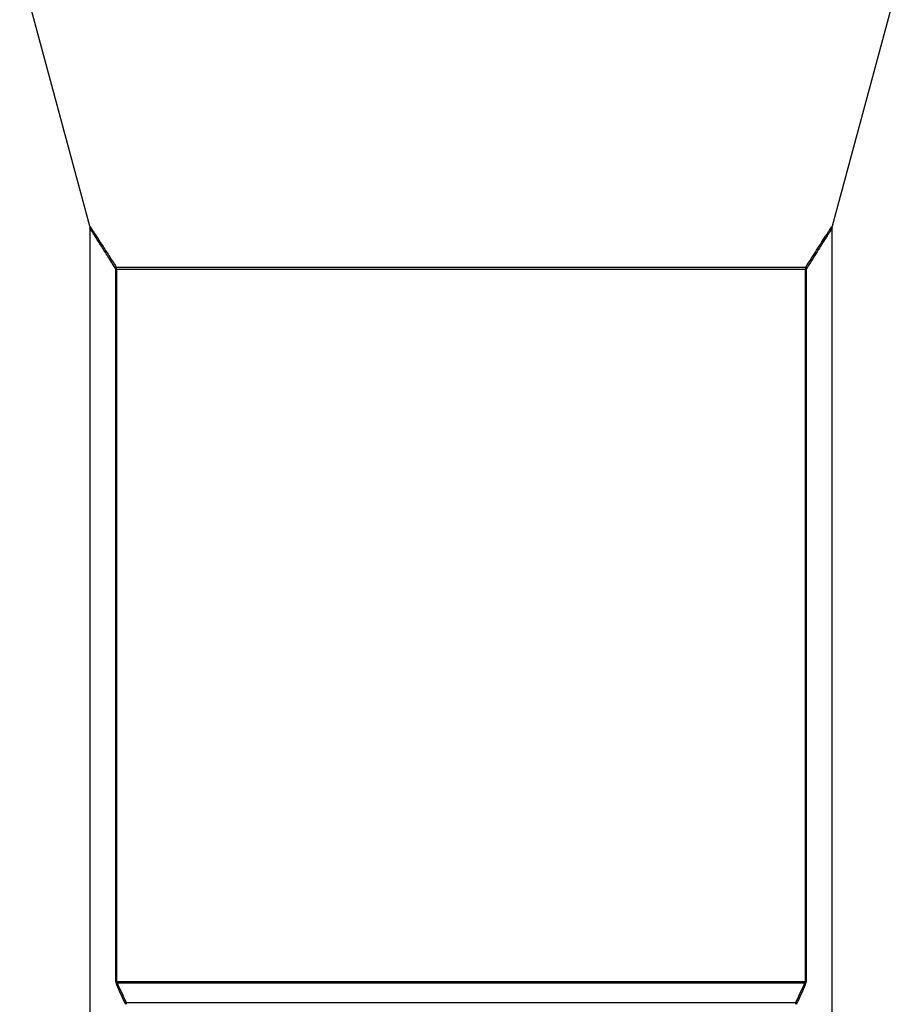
# Model space of a CAD drawing. Header units: millimetres. Extents: x 1417 to 2432, y 654 to 3299.
# Tile 3 of 5: x 1610 to 2240, y 1894 to 2597. Entities that reach past the tile are written whole.
import ezdxf

# ---------------------------------------------------------------- set-up
doc = ezdxf.new("R2010")
doc.units = ezdxf.units.MM

msp = doc.modelspace()

# ---------------------------------------------------------------- linework, layer by layer
at = {"color": 7, "linetype": 'Continuous', "lineweight": 25}
for p, q in [((1609.79, 2634.46), (1659.61, 2449.57)), ((2189.97, 2449.57), (2239.79, 2634.46)), ((1659.79, 2448.01), (1659.79, 1868.27)), ((2189.73, 2448.01), (2189.74, 2448.02)), ((2189.79, 1868.27), (2189.79, 2448.01)), ((2189.94, 2449.58), (2189.94, 2449.58)), ((1678.49, 1910.05), (1678.49, 2418.41)), ((1678.95, 2418.41), (1678.49, 2418.41)), ((1678.75, 2419.97), (2170.83, 2419.97)), ((2170.63, 2418.41), (1678.95, 2418.41)), ((1678.95, 2418.41), (1678.95, 1910.05)), ((2170.63, 1910.05), (2170.63, 2418.41)), ((2171.1, 2418.41), (2170.63, 2418.41)), ((2171.1, 2418.41), (2171.1, 1910.05)), ((1678.95, 1910.05), (1678.49, 1910.05)), ((1678.95, 1910.05), (2170.63, 1910.05)), ((2170.2, 1908.87), (1679.39, 1908.87)), ((2171.1, 1910.05), (2170.63, 1910.05)), ((1685.87, 1895.04), (2163.71, 1895.04))]:
    msp.add_line(p, q, dxfattribs=at)
for centre, radius, start, end in [((1674.33, 2419.92), 4.42, 340.04003, 0.65451), ((1672.69, 2418.41), 6.26, 359.99167, 14.44107), ((2176.89, 2418.41), 6.26, 165.55893, 180.00833), ((2175.26, 2419.92), 4.42, 179.34549, 199.95997), ((1675.64, 1909.39), 3.78, 333.39101, 352.14338), ((2173.94, 1909.39), 3.78, 187.85662, 206.60899), ((1682.14, 1895.99), 3.85, 326.50012, 345.73186), ((1679.61, 1893.86), 6.37, 359.99526, 10.64225), ((2169.97, 1893.86), 6.37, 169.35775, 180.00474), ((2167.44, 1895.99), 3.85, 194.26814, 213.49988)]:
    msp.add_arc(centre, radius, start, end, dxfattribs=at)
at = {"color": 1, "linetype": 'Continuous', "lineweight": 25}
for points, knots in [([(1659.64, 2449.58), (1659.63, 2449.59), (1659.61, 2449.63), (1660.09, 2448.89), (1661.04, 2447.45), (1662.42, 2445.33), (1664.17, 2442.64), (1666.3, 2439.37), (1668.61, 2435.79), (1671.01, 2432.07), (1673.44, 2428.3), (1676.01, 2424.28), (1677.84, 2421.41), (1678.75, 2419.97)], [0, 0, 0, 0, 0.054267, 0.156996, 0.259736, 0.358639, 0.457557, 0.559359, 0.661177, 0.745394, 0.829618, 0.914806, 1, 1, 1, 1]), ([(1678.49, 2418.41), (1677.61, 2419.83), (1675.84, 2422.67), (1673.34, 2426.68), (1670.96, 2430.47), (1668.63, 2434.18), (1666.4, 2437.71), (1664.34, 2440.97), (1662.6, 2443.7), (1661.23, 2445.84), (1660.32, 2447.28), (1659.83, 2448.04), (1659.84, 2448.02), (1659.85, 2448.01)], [0, 0, 0, 0, 0.084449, 0.168894, 0.254241, 0.339582, 0.438552, 0.537506, 0.639182, 0.740841, 0.839341, 0.937831, 1, 1, 1, 1]), ([(2170.83, 2419.97), (2172.21, 2422.14), (2174.97, 2426.47), (2178.76, 2432.36), (2182.18, 2437.67), (2184.76, 2441.63), (2186.59, 2444.44), (2187.86, 2446.4), (2188.87, 2447.94), (2189.61, 2449.06), (2189.99, 2449.65), (2189.95, 2449.59), (2189.94, 2449.58)], [0, 0, 0, 0, 0.13013, 0.260232, 0.394242, 0.528207, 0.610769, 0.693324, 0.777747, 0.862163, 0.961517, 1, 1, 1, 1]), ([(2189.74, 2448.02), (2189.75, 2448.03), (2189.79, 2448.1), (2189.42, 2447.52), (2188.71, 2446.4), (2187.74, 2444.89), (2186.5, 2442.93), (2184.72, 2440.13), (2182.26, 2436.24), (2178.97, 2431.02), (2175.26, 2425.1), (2172.48, 2420.64), (2171.1, 2418.41)], [0, 0, 0, 0, 0.03455, 0.137683, 0.220042, 0.302407, 0.386743, 0.471087, 0.601097, 0.731149, 0.865558, 1, 1, 1, 1])]:
    msp.add_open_spline(points, degree=3, knots=knots, dxfattribs=at)
at = {"color": 7, "linetype": 'Continuous', "lineweight": 25}
for points, knots in [([(1659.63, 2449.57), (1659.64, 2449.56), (1659.74, 2449.22), (1659.84, 2448.69), (1659.8, 2448.19), (1659.79, 2448.02)], [0, 0, 0, 0, 0.029655, 0.677987, 1, 1, 1, 1]), ([(2189.76, 2448.01), (2189.77, 2448.27), (2189.78, 2448.79), (2189.87, 2449.32), (2189.95, 2449.57), (2189.95, 2449.58)], [0, 0, 0, 0, 0.495207, 0.990993, 1, 1, 1, 1]), ([(1678.49, 1910.05), (1678.49, 1909.83), (1678.5, 1909.6), (1678.56, 1909.17), (1678.6, 1908.97), (1678.69, 1908.57), (1678.75, 1908.38), (1678.88, 1908.03), (1678.95, 1907.86), (1679.02, 1907.7)], [0, 0, 0, 0, 0.25, 0.25, 0.5, 0.5, 0.75, 0.75, 1, 1, 1, 1]), ([(1679.39, 1908.87), (1679.29, 1909), (1679.19, 1909.15), (1679.07, 1909.43), (1679.03, 1909.53), (1678.97, 1909.77), (1678.95, 1909.91), (1678.95, 1910.05)], [0, 0, 0, 0, 0.5, 0.5, 0.75, 0.75, 1, 1, 1, 1]), ([(2170.63, 1910.05), (2170.63, 1909.98), (2170.63, 1909.91), (2170.61, 1909.77), (2170.6, 1909.71), (2170.56, 1909.53), (2170.52, 1909.43), (2170.39, 1909.15), (2170.3, 1909), (2170.2, 1908.87)], [0, 0, 0, 0, 0.125, 0.125, 0.25, 0.25, 0.5, 0.5, 1, 1, 1, 1]), ([(2170.56, 1907.7), (2170.71, 1908.02), (2170.84, 1908.38), (2170.99, 1908.96), (2171.03, 1909.17), (2171.08, 1909.6), (2171.1, 1909.82), (2171.1, 1910.05)], [0, 0, 0, 0, 0.5, 0.5, 0.75, 0.75, 1, 1, 1, 1])]:
    msp.add_open_spline(points, degree=3, knots=knots, dxfattribs=at)
for points in [[(1685.35, 1893.86), (1683.19, 1898.61), (1681.07, 1903.24), (1679.02, 1907.7)], [(1679.39, 1908.87), (1681.49, 1904.42), (1683.66, 1899.79), (1685.87, 1895.04)], [(2163.71, 1895.04), (2165.93, 1899.79), (2168.1, 1904.42), (2170.2, 1908.87)], [(2170.56, 1907.7), (2168.51, 1903.24), (2166.39, 1898.61), (2164.23, 1893.86)]]:
    msp.add_open_spline(points, degree=3, dxfattribs=at)

doc.saveas('drawing.dxf')
